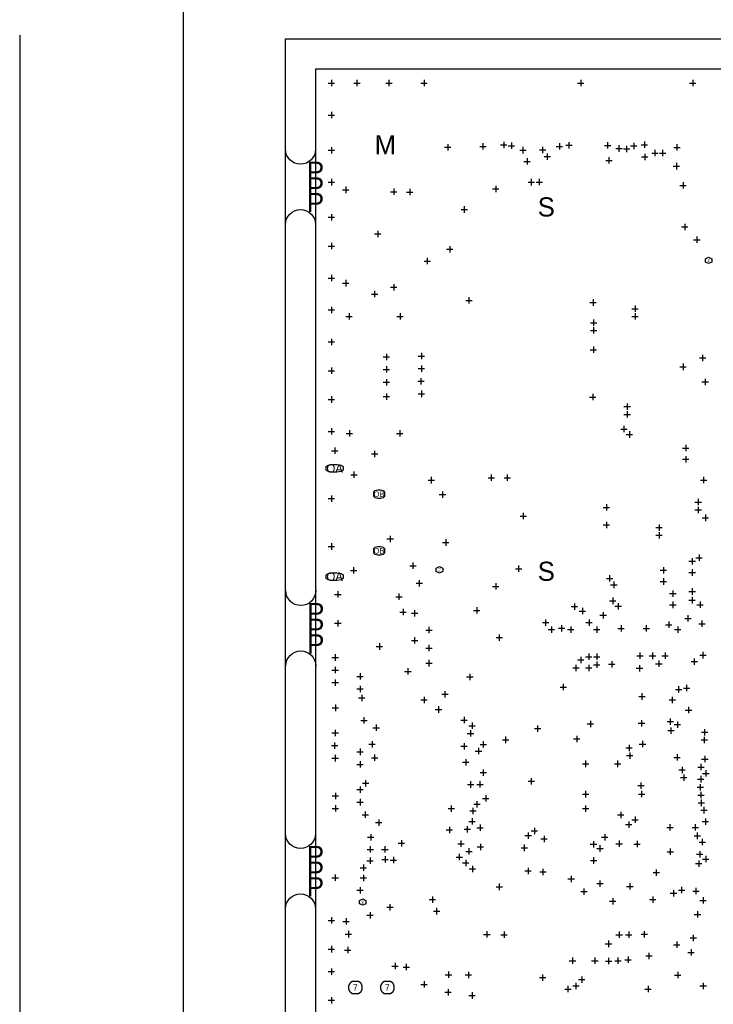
# Model space of a CAD drawing. Extents: x -182 to 377, y -108 to 324.
# Tile 4 of 8: x -23 to 32, y 31 to 109. Entities that reach past the tile are written whole.
import ezdxf
from ezdxf.enums import TextEntityAlignment as Align

# ---------------------------------------------------------------- set-up
doc = ezdxf.new("R2010")
doc.units = 0
for name, color, linetype in [('BG_DIMENSION', 8, 'CONTINUOUS'), ('BG_OUTLINE', 9, 'CONTINUOUS'), ('BG_OUTLINE_PANEL', 6, 'CONTINUOUS'), ('MA_NCLEGEND-1-6', 12, 'CONTINUOUS')]:
    doc.layers.add(name, color=color, linetype=linetype)

# ---------------------------------------------------------------- blocks, each defined once
blk = doc.blocks.new('FIGURE_CROSS')
for points in [[(-0.5, 0), (0.5, 0)], [(0, 0.5), (0, -0.5)]]:
    blk.add_lwpolyline(points)
blk = doc.blocks.new('FIGURE_HEX')
blk.add_lwpolyline([(-0.5, 0), (-0.25, 0.5), (0.25, 0.5), (0.5, 0), (0.25, -0.5), (-0.25, -0.5)], close=True)
blk = doc.blocks.new('FIGURE_OBLONG')
blk.add_lwpolyline([(-0.5, -0.125), (-0.5, 0.125), (-0.416, 0.375), (-0.25, 0.5), (0.25, 0.5), (0.416, 0.375), (0.5, 0.125), (0.5, -0.125), (0.416, -0.375), (0.25, -0.5), (-0.25, -0.5), (-0.416, -0.375)], close=True)

msp = doc.modelspace()

# ---------------------------------------------------------------- linework, layer by layer
at = {"layer": 'BG_DIMENSION'}
msp.add_lwpolyline([(-23.495, 107.68965), (-23.495, 0.1778)], dxfattribs=at)
at = {"layer": 'BG_OUTLINE'}
for points in [[(5.9944, 112.754664), (-2.3876, 112.754664), (-2.3876, 220.1418), (-10.5156, 220.1418), (-10.5156, 0.1778), (-2.37998, 0.1778), (-2.37998, 107.4166), (122.428, 107.4166), (122.387614, -0.0254), (130.515614, -0.0254), (130.515614, 220.160088), (122.387614, 220.160088), (122.428, 112.754664)], [(0, 0), (120.000014, 0), (120.000014, 105.000044), (0, 105.000044)]]:
    msp.add_lwpolyline(points, close=True, dxfattribs=at)
at = {"layer": 'BG_OUTLINE_PANEL'}
for points in [[(0.00762, 98.631756, -1), (-2.37998, 98.631756)], [(-2.37998, 92.637356, -1), (0.00762, 92.637356)], [(0.03302, 63.554356, -1), (-2.35458, 63.554356)], [(-2.35458, 57.559956, -1), (0.03302, 57.559956)], [(0.00762, 44.250356, -1), (-2.37998, 44.250356)], [(-2.37998, 38.255956, -1), (0.00762, 38.255956)]]:
    msp.add_lwpolyline(points, format="xyb", dxfattribs=at)

# ---------------------------------------------------------------- block references
at = {"layer": 'MA_NCLEGEND-1-6'}
for name, p, xscale, yscale in [('FIGURE_CROSS', (1.27, 103.886), 0.508, 0.508), ('FIGURE_CROSS', (3.302, 103.886), 0.508, 0.508), ('FIGURE_CROSS', (5.842, 103.886), 0.508, 0.508), ('FIGURE_CROSS', (8.636, 103.886), 0.508, 0.508), ('FIGURE_CROSS', (21.082, 103.886), 0.508, 0.508), ('FIGURE_CROSS', (29.972, 103.886), 0.508, 0.508), ('FIGURE_CROSS', (1.27, 101.346), 0.508, 0.508), ('FIGURE_CROSS', (1.27, 98.552), 0.508, 0.508), ('FIGURE_CROSS', (10.5156, 98.7806), 0.508, 0.508), ('FIGURE_CROSS', (13.3096, 98.8568), 0.508, 0.508), ('FIGURE_CROSS', (14.9606, 98.9711), 0.508, 0.508), ('FIGURE_CROSS', (15.5702, 98.9076), 0.508, 0.508), ('FIGURE_CROSS', (16.4846, 98.555556), 0.508, 0.508), ('FIGURE_CROSS', (18.045176, 98.5774), 0.508, 0.508), ('FIGURE_CROSS', (19.3802, 98.8568), 0.508, 0.508), ('FIGURE_CROSS', (20.1422, 98.9457), 0.508, 0.508), ('FIGURE_CROSS', (23.2156, 98.933), 0.508, 0.508), ('FIGURE_CROSS', (24.113744, 98.689414), 0.508, 0.508), ('FIGURE_CROSS', (24.72309, 98.6536), 0.508, 0.508), ('FIGURE_CROSS', (25.286208, 98.887788), 0.508, 0.508), ('FIGURE_CROSS', (26.1366, 98.9838), 0.508, 0.508), ('FIGURE_CROSS', (28.723082, 98.776282), 0.508, 0.508), ('FIGURE_CROSS', (16.8148, 97.663), 0.508, 0.508), ('FIGURE_CROSS', (18.415, 98.044), 0.508, 0.508), ('FIGURE_CROSS', (23.31466, 97.7392), 0.508, 0.508), ('FIGURE_CROSS', (26.162, 98.0186), 0.508, 0.508), ('FIGURE_CROSS', (26.9748, 98.3234), 0.508, 0.508), ('FIGURE_CROSS', (27.5844, 98.3234), 0.508, 0.508), ('FIGURE_CROSS', (28.6766, 97.282), 0.508, 0.508), ('FIGURE_CROSS', (1.27, 96.012), 0.508, 0.508), ('FIGURE_CROSS', (17.145, 96.012), 0.508, 0.508), ('FIGURE_CROSS', (17.78, 96.018096), 0.508, 0.508), ('FIGURE_CROSS', (2.413, 95.4024), 0.508, 0.508), ('FIGURE_CROSS', (6.223, 95.25), 0.508, 0.508), ('FIGURE_CROSS', (7.493, 95.2246), 0.508, 0.508), ('FIGURE_CROSS', (14.3256, 95.4786), 0.508, 0.508), ('FIGURE_CROSS', (29.21, 95.758), 0.508, 0.508), ('FIGURE_CROSS', (11.8237, 93.8403), 0.508, 0.508), ('FIGURE_CROSS', (1.27, 93.218), 0.508, 0.508), ('FIGURE_CROSS', (29.337, 92.456), 0.508, 0.508), ('FIGURE_CROSS', (4.953, 91.8972), 0.508, 0.508), ('FIGURE_CROSS', (30.3022, 91.44), 0.508, 0.508), ('FIGURE_CROSS', (1.27, 90.932), 0.508, 0.508), ('FIGURE_CROSS', (10.668, 90.678), 0.508, 0.508), ('FIGURE_CROSS', (8.89, 89.744042), 0.508, 0.508), ('FIGURE_CROSS', (1.27, 88.392), 0.508, 0.508), ('FIGURE_CROSS', (2.413, 87.9856), 0.508, 0.508), ('FIGURE_CROSS', (6.223, 87.6554), 0.508, 0.508), ('FIGURE_CROSS', (4.704334, 87.116666), 0.508, 0.508), ('FIGURE_CROSS', (12.192, 86.614), 0.508, 0.508), ('FIGURE_CROSS', (1.27, 85.852), 0.508, 0.508), ('FIGURE_CROSS', (22.0599, 86.4489), 0.508, 0.508), ('FIGURE_CROSS', (25.4, 85.9536), 0.508, 0.508), ('FIGURE_CROSS', (2.670302, 85.340698), 0.508, 0.508), ('FIGURE_CROSS', (6.727698, 85.340698), 0.508, 0.508), ('FIGURE_CROSS', (25.4, 85.344), 0.508, 0.508), ('FIGURE_CROSS', (22.098, 84.836), 0.508, 0.508), ('FIGURE_CROSS', (22.098, 84.2264), 0.508, 0.508), ('FIGURE_CROSS', (1.27, 83.312), 0.508, 0.508), ('FIGURE_CROSS', (5.6388, 82.1182), 0.508, 0.508), ('FIGURE_CROSS', (8.419846, 82.190844), 0.508, 0.508), ('FIGURE_CROSS', (22.0853, 82.6897), 0.508, 0.508), ('FIGURE_CROSS', (30.7594, 82.042), 0.508, 0.508), ('FIGURE_CROSS', (8.419846, 81.190846), 0.508, 0.508), ('FIGURE_CROSS', (29.21, 81.335118), 0.508, 0.508), ('FIGURE_CROSS', (1.27, 81.026), 0.508, 0.508), ('FIGURE_CROSS', (5.639308, 81.128108), 0.508, 0.508), ('FIGURE_CROSS', (5.639308, 80.112108), 0.508, 0.508), ('FIGURE_CROSS', (8.382, 80.190594), 0.508, 0.508), ('FIGURE_CROSS', (30.964378, 80.135222), 0.508, 0.508), ('FIGURE_CROSS', (5.639308, 78.969108), 0.508, 0.508), ('FIGURE_CROSS', (8.419846, 79.190596), 0.508, 0.508), ('FIGURE_CROSS', (22.0345, 78.9305), 0.508, 0.508), ('FIGURE_CROSS', (1.27, 78.74), 0.508, 0.508), ('FIGURE_CROSS', (24.765, 78.169516), 0.508, 0.508), ('FIGURE_CROSS', (24.765762, 77.559154), 0.508, 0.508), ('FIGURE_CROSS', (1.27, 76.2), 0.508, 0.508), ('FIGURE_CROSS', (2.699258, 76.040742), 0.508, 0.508), ('FIGURE_CROSS', (6.698742, 76.040742), 0.508, 0.508), ('FIGURE_CROSS', (24.510492, 76.386182), 0.508, 0.508), ('FIGURE_CROSS', (24.9428, 75.95616), 0.508, 0.508), ('FIGURE_CROSS', (29.418026, 74.88047), 0.508, 0.508), ('FIGURE_CROSS', (1.529842, 74.670158), 0.508, 0.508), ('FIGURE_CROSS', (4.704334, 74.416666), 0.508, 0.508), ('FIGURE_CROSS', (29.418026, 73.989692), 0.508, 0.508), ('FIGURE_CROSS', (3.05816, 72.76084), 0.508, 0.508), ('FIGURE_CROSS', (9.2075, 72.3265), 0.508, 0.508), ('FIGURE_CROSS', (13.97, 72.517), 0.508, 0.508), ('FIGURE_CROSS', (15.24, 72.517), 0.508, 0.508), ('FIGURE_CROSS', (30.839664, 72.335136), 0.508, 0.508), ('FIGURE_CROSS', (10.0965, 71.1835), 0.508, 0.508), ('FIGURE_CROSS', (1.27, 70.866), 0.508, 0.508), ('FIGURE_CROSS', (30.407864, 70.592188), 0.508, 0.508), ('FIGURE_CROSS', (16.51, 69.469), 0.508, 0.508), ('FIGURE_CROSS', (23.114, 70.1675), 0.508, 0.508), ('FIGURE_CROSS', (30.407864, 69.957188), 0.508, 0.508), ('FIGURE_CROSS', (23.114, 68.7705), 0.508, 0.508), ('FIGURE_CROSS', (30.988, 69.335142), 0.508, 0.508), ('FIGURE_CROSS', (27.305, 68.5546), 0.508, 0.508), ('FIGURE_CROSS', (27.305, 67.945), 0.508, 0.508), ('FIGURE_CROSS', (1.27, 67.056), 0.508, 0.508), ('FIGURE_CROSS', (5.939028, 67.661028), 0.508, 0.508), ('FIGURE_CROSS', (10.3505, 67.3735), 0.508, 0.508), ('FIGURE_CROSS', (7.747, 65.532), 0.508, 0.508), ('FIGURE_CROSS', (29.929074, 65.880742), 0.508, 0.508), ('FIGURE_CROSS', (30.48, 66.167), 0.508, 0.508), ('FIGURE_CROSS', (3.03784, 65.16116), 0.508, 0.508), ('FIGURE_CROSS', (16.1417, 65.2907), 0.508, 0.508), ('FIGURE_CROSS', (27.650694, 65.164716), 0.508, 0.508), ('FIGURE_CROSS', (29.929074, 64.989964), 0.508, 0.508), ('FIGURE_CROSS', (8.255, 64.135), 0.508, 0.508), ('FIGURE_CROSS', (23.368, 64.516), 0.508, 0.508), ('FIGURE_CROSS', (23.706328, 64.008762), 0.508, 0.508), ('FIGURE_CROSS', (27.650694, 64.273938), 0.508, 0.508), ('FIGURE_CROSS', (1.778, 63.246), 0.508, 0.508), ('FIGURE_CROSS', (14.3256, 63.881), 0.508, 0.508), ('FIGURE_CROSS', (28.3972, 63.310262), 0.508, 0.508), ('FIGURE_CROSS', (29.929074, 63.480696), 0.508, 0.508), ('FIGURE_CROSS', (6.628892, 63.06439), 0.508, 0.508), ('FIGURE_CROSS', (23.622, 62.738), 0.508, 0.508), ('FIGURE_CROSS', (28.3972, 62.419484), 0.508, 0.508), ('FIGURE_CROSS', (29.9212, 62.7888), 0.508, 0.508), ('FIGURE_CROSS', (30.55874, 62.426596), 0.508, 0.508), ('FIGURE_CROSS', (6.9596, 61.849), 0.508, 0.508), ('FIGURE_CROSS', (7.874, 61.7474), 0.508, 0.508), ('FIGURE_CROSS', (12.81176, 61.976), 0.508, 0.508), ('FIGURE_CROSS', (20.574, 62.2808), 0.508, 0.508), ('FIGURE_CROSS', (21.209, 61.9252), 0.508, 0.508), ('FIGURE_CROSS', (22.86, 61.595), 0.508, 0.508), ('FIGURE_CROSS', (24.053292, 62.306708), 0.508, 0.508), ('FIGURE_CROSS', (1.778, 60.96), 0.508, 0.508), ('FIGURE_CROSS', (18.281904, 61.0108), 0.508, 0.508), ('FIGURE_CROSS', (21.73859, 61.0108), 0.508, 0.508), ('FIGURE_CROSS', (28.067, 60.833), 0.508, 0.508), ('FIGURE_CROSS', (29.591, 61.341), 0.508, 0.508), ('FIGURE_CROSS', (30.710632, 60.91809), 0.508, 0.508), ('FIGURE_CROSS', (9.017, 60.417202), 0.508, 0.508), ('FIGURE_CROSS', (18.7452, 60.452), 0.508, 0.508), ('FIGURE_CROSS', (19.558, 60.5536), 0.508, 0.508), ('FIGURE_CROSS', (20.2819, 60.452), 0.508, 0.508), ('FIGURE_CROSS', (22.352, 60.451492), 0.508, 0.508), ('FIGURE_CROSS', (24.281892, 60.5409), 0.508, 0.508), ('FIGURE_CROSS', (26.281888, 60.5409), 0.508, 0.508), ('FIGURE_CROSS', (28.78201, 60.452), 0.508, 0.508), ('FIGURE_CROSS', (7.874, 59.5884), 0.508, 0.508), ('FIGURE_CROSS', (14.605, 59.817), 0.508, 0.508), ('FIGURE_CROSS', (5.08, 59.1058), 0.508, 0.508), ('FIGURE_CROSS', (9.017, 58.979308), 0.508, 0.508), ('FIGURE_CROSS', (1.567688, 58.235088), 0.508, 0.508), ('FIGURE_CROSS', (9.017, 57.785), 0.508, 0.508), ('FIGURE_CROSS', (21.082, 58.039), 0.508, 0.508), ('FIGURE_CROSS', (21.717, 58.293), 0.508, 0.508), ('FIGURE_CROSS', (22.352, 58.293), 0.508, 0.508), ('FIGURE_CROSS', (22.352, 57.658), 0.508, 0.508), ('FIGURE_CROSS', (23.541228, 57.70118), 0.508, 0.508), ('FIGURE_CROSS', (25.782016, 58.3692), 0.508, 0.508), ('FIGURE_CROSS', (26.782014, 58.367422), 0.508, 0.508), ('FIGURE_CROSS', (27.281886, 57.7342), 0.508, 0.508), ('FIGURE_CROSS', (27.782012, 58.3692), 0.508, 0.508), ('FIGURE_CROSS', (30.099, 57.912), 0.508, 0.508), ('FIGURE_CROSS', (30.782006, 58.42), 0.508, 0.508), ('FIGURE_CROSS', (1.567688, 57.23509), 0.508, 0.508), ('FIGURE_CROSS', (7.340092, 57.129426), 0.508, 0.508), ('FIGURE_CROSS', (20.701, 57.404), 0.508, 0.508), ('FIGURE_CROSS', (21.717, 57.404), 0.508, 0.508), ('FIGURE_CROSS', (25.748996, 57.3786), 0.508, 0.508), ('FIGURE_CROSS', (1.567688, 56.235092), 0.508, 0.508), ('FIGURE_CROSS', (3.547364, 56.734964), 0.508, 0.508), ('FIGURE_CROSS', (12.2682, 56.6928), 0.508, 0.508), ('FIGURE_CROSS', (3.547364, 55.734966), 0.508, 0.508), ('FIGURE_CROSS', (10.287, 55.31485), 0.508, 0.508), ('FIGURE_CROSS', (19.685, 55.88), 0.508, 0.508), ('FIGURE_CROSS', (28.8544, 55.7022), 0.508, 0.508), ('FIGURE_CROSS', (29.4894, 55.8038), 0.508, 0.508), ('FIGURE_CROSS', (3.683, 55.0164), 0.508, 0.508), ('FIGURE_CROSS', (8.636, 54.864), 0.508, 0.508), ('FIGURE_CROSS', (25.941528, 55.135272), 0.508, 0.508), ('FIGURE_CROSS', (28.3464, 54.864), 0.508, 0.508), ('FIGURE_CROSS', (1.58496, 54.235096), 0.508, 0.508), ('FIGURE_CROSS', (9.779, 54.102), 0.508, 0.508), ('FIGURE_CROSS', (29.6418, 54.0512), 0.508, 0.508), ('FIGURE_CROSS', (3.857498, 53.235098), 0.508, 0.508), ('FIGURE_CROSS', (11.811, 53.2638), 0.508, 0.508), ('FIGURE_CROSS', (21.844, 52.959), 0.508, 0.508), ('FIGURE_CROSS', (25.908, 53.0098), 0.508, 0.508), ('FIGURE_CROSS', (28.194, 53.135784), 0.508, 0.508), ('FIGURE_CROSS', (1.567688, 52.2351), 0.508, 0.508), ('FIGURE_CROSS', (4.826, 52.6542), 0.508, 0.508), ('FIGURE_CROSS', (12.319, 52.197), 0.508, 0.508), ('FIGURE_CROSS', (12.446, 52.8066), 0.508, 0.508), ('FIGURE_CROSS', (17.653, 52.578), 0.508, 0.508), ('FIGURE_CROSS', (28.2448, 52.4256), 0.508, 0.508), ('FIGURE_CROSS', (28.758388, 52.904644), 0.508, 0.508), ('FIGURE_CROSS', (30.913578, 52.29479), 0.508, 0.508), ('FIGURE_CROSS', (15.113, 51.689), 0.508, 0.508), ('FIGURE_CROSS', (20.758658, 51.7652), 0.508, 0.508), ('FIGURE_CROSS', (30.893004, 51.685444), 0.508, 0.508), ('FIGURE_CROSS', (1.527556, 51.235102), 0.508, 0.508), ('FIGURE_CROSS', (3.547364, 50.734976), 0.508, 0.508), ('FIGURE_CROSS', (4.4958, 51.3334), 0.508, 0.508), ('FIGURE_CROSS', (11.811, 51.181), 0.508, 0.508), ('FIGURE_CROSS', (12.954, 50.8), 0.508, 0.508), ('FIGURE_CROSS', (13.335, 51.330606), 0.508, 0.508), ('FIGURE_CROSS', (24.914098, 51.048412), 0.508, 0.508), ('FIGURE_CROSS', (25.9842, 51.3588), 0.508, 0.508), ('FIGURE_CROSS', (1.567688, 50.235104), 0.508, 0.508), ('FIGURE_CROSS', (4.699, 50.2666), 0.508, 0.508), ('FIGURE_CROSS', (11.938, 49.911), 0.508, 0.508), ('FIGURE_CROSS', (24.9682, 50.441098), 0.508, 0.508), ('FIGURE_CROSS', (28.7274, 50.292), 0.508, 0.508), ('FIGURE_CROSS', (30.9372, 50.165), 0.508, 0.508), ('FIGURE_CROSS', (3.547364, 49.734978), 0.508, 0.508), ('FIGURE_CROSS', (13.339572, 49.082198), 0.508, 0.508), ('FIGURE_CROSS', (21.463, 49.784), 0.508, 0.508), ('FIGURE_CROSS', (24.003, 49.784), 0.508, 0.508), ('FIGURE_CROSS', (29.1338, 49.3014), 0.508, 0.508), ('FIGURE_CROSS', (30.6324, 49.53), 0.508, 0.508), ('FIGURE_CROSS', (17.145, 48.400208), 0.508, 0.508), ('FIGURE_CROSS', (29.2608, 48.6918), 0.508, 0.508), ('FIGURE_CROSS', (30.607, 48.5648), 0.508, 0.508), ('FIGURE_CROSS', (31.018226, 49.022), 0.508, 0.508), ('FIGURE_CROSS', (3.547364, 47.734982), 0.508, 0.508), ('FIGURE_CROSS', (3.9878, 48.235108), 0.508, 0.508), ('FIGURE_CROSS', (12.324842, 48.138842), 0.508, 0.508), ('FIGURE_CROSS', (13.072364, 48.143922), 0.508, 0.508), ('FIGURE_CROSS', (25.865328, 48.048672), 0.508, 0.508), ('FIGURE_CROSS', (30.569408, 47.916592), 0.508, 0.508), ('FIGURE_CROSS', (1.58496, 47.23511), 0.508, 0.508), ('FIGURE_CROSS', (3.547364, 46.734984), 0.508, 0.508), ('FIGURE_CROSS', (13.527786, 47.030386), 0.508, 0.508), ('FIGURE_CROSS', (21.463, 47.371), 0.508, 0.508), ('FIGURE_CROSS', (25.913842, 47.376842), 0.508, 0.508), ('FIGURE_CROSS', (30.6324, 47.2948), 0.508, 0.508), ('FIGURE_CROSS', (1.58496, 46.235112), 0.508, 0.508), ('FIGURE_CROSS', (10.795, 46.228), 0.508, 0.508), ('FIGURE_CROSS', (12.511024, 46.039024), 0.508, 0.508), ('FIGURE_CROSS', (12.827, 46.573186), 0.508, 0.508), ('FIGURE_CROSS', (21.463, 46.228), 0.508, 0.508), ('FIGURE_CROSS', (30.6578, 46.6852), 0.508, 0.508), ('FIGURE_CROSS', (30.861, 46.101), 0.508, 0.508), ('FIGURE_CROSS', (3.9624, 45.734986), 0.508, 0.508), ('FIGURE_CROSS', (12.446, 45.212), 0.508, 0.508), ('FIGURE_CROSS', (24.257, 45.72), 0.508, 0.508), ('FIGURE_CROSS', (25.4, 45.339), 0.508, 0.508), ('FIGURE_CROSS', (30.983428, 45.1866), 0.508, 0.508), ('FIGURE_CROSS', (5.0292, 45.1104), 0.508, 0.508), ('FIGURE_CROSS', (10.6426, 44.5262), 0.508, 0.508), ('FIGURE_CROSS', (12.065, 44.577), 0.508, 0.508), ('FIGURE_CROSS', (13.081, 44.704), 0.508, 0.508), ('FIGURE_CROSS', (17.399, 44.45), 0.508, 0.508), ('FIGURE_CROSS', (24.892, 44.958), 0.508, 0.508), ('FIGURE_CROSS', (28.1686, 44.7294), 0.508, 0.508), ('FIGURE_CROSS', (30.178248, 44.7294), 0.508, 0.508), ('FIGURE_CROSS', (4.3942, 43.942), 0.508, 0.508), ('FIGURE_CROSS', (16.903954, 44.081954), 0.508, 0.508), ('FIGURE_CROSS', (18.161, 43.815), 0.508, 0.508), ('FIGURE_CROSS', (22.987, 43.942), 0.508, 0.508), ('FIGURE_CROSS', (30.338522, 44.060872), 0.508, 0.508), ('FIGURE_CROSS', (4.352544, 42.980102), 0.508, 0.508), ('FIGURE_CROSS', (5.5118, 42.9768), 0.508, 0.508), ('FIGURE_CROSS', (6.8326, 43.464734), 0.508, 0.508), ('FIGURE_CROSS', (11.557, 43.434), 0.508, 0.508), ('FIGURE_CROSS', (12.192, 42.8244), 0.508, 0.508), ('FIGURE_CROSS', (13.1064, 43.18), 0.508, 0.508), ('FIGURE_CROSS', (16.587216, 43.106594), 0.508, 0.508), ('FIGURE_CROSS', (22.093174, 43.395138), 0.508, 0.508), ('FIGURE_CROSS', (22.606, 43.053), 0.508, 0.508), ('FIGURE_CROSS', (24.13, 43.434), 0.508, 0.508), ('FIGURE_CROSS', (25.5524, 43.4086), 0.508, 0.508), ('FIGURE_CROSS', (28.194, 42.799), 0.508, 0.508), ('FIGURE_CROSS', (30.734, 43.561), 0.508, 0.508), ('FIGURE_CROSS', (4.34086, 42.078402), 0.508, 0.508), ('FIGURE_CROSS', (5.537708, 42.188892), 0.508, 0.508), ('FIGURE_CROSS', (6.1976, 42.1386), 0.508, 0.508), ('FIGURE_CROSS', (11.43, 42.3672), 0.508, 0.508), ('FIGURE_CROSS', (22.098, 42.1005), 0.508, 0.508), ('FIGURE_CROSS', (30.5308, 42.5958), 0.508, 0.508), ('FIGURE_CROSS', (31.0134, 42.2148), 0.508, 0.508), ('FIGURE_CROSS', (3.81, 41.529), 0.508, 0.508), ('FIGURE_CROSS', (11.938, 41.91), 0.508, 0.508), ('FIGURE_CROSS', (12.4714, 41.4274), 0.508, 0.508), ('FIGURE_CROSS', (16.891, 41.275), 0.508, 0.508), ('FIGURE_CROSS', (30.45206, 41.850056), 0.508, 0.508), ('FIGURE_CROSS', (1.567688, 40.734996), 0.508, 0.508), ('FIGURE_CROSS', (3.81, 40.7162), 0.508, 0.508), ('FIGURE_CROSS', (18.075402, 41.189402), 0.508, 0.508), ('FIGURE_CROSS', (20.32, 40.64), 0.508, 0.508), ('FIGURE_CROSS', (27.0764, 41.143428), 0.508, 0.508), ('FIGURE_CROSS', (3.547364, 39.734998), 0.508, 0.508), ('FIGURE_CROSS', (14.605, 40.005), 0.508, 0.508), ('FIGURE_CROSS', (22.606, 40.259), 0.508, 0.508), ('FIGURE_CROSS', (24.979884, 40.044116), 0.508, 0.508), ('FIGURE_CROSS', (29.088842, 39.745158), 0.508, 0.508), ('FIGURE_CROSS', (30.226, 39.665656), 0.508, 0.508), ('FIGURE_CROSS', (9.2964, 38.989), 0.508, 0.508), ('FIGURE_CROSS', (21.336, 39.624), 0.508, 0.508), ('FIGURE_CROSS', (26.797, 38.989), 0.508, 0.508), ('FIGURE_CROSS', (28.448, 39.497), 0.508, 0.508), ('FIGURE_CROSS', (30.799024, 38.923976), 0.508, 0.508), ('FIGURE_CROSS', (5.9182, 38.3794), 0.508, 0.508), ('FIGURE_CROSS', (23.622, 38.862), 0.508, 0.508), ('FIGURE_CROSS', (1.27, 37.338), 0.508, 0.508), ('FIGURE_CROSS', (4.3434, 37.7444), 0.508, 0.508), ('FIGURE_CROSS', (9.6266, 38.0746), 0.508, 0.508), ('FIGURE_CROSS', (30.353, 37.813488), 0.508, 0.508), ('FIGURE_CROSS', (2.4384, 37.2618), 0.508, 0.508), ('FIGURE_CROSS', (2.6162, 36.2458), 0.508, 0.508), ('FIGURE_CROSS', (13.615924, 36.221924), 0.508, 0.508), ('FIGURE_CROSS', (14.986, 36.195), 0.508, 0.508), ('FIGURE_CROSS', (24.13, 36.195), 0.508, 0.508), ('FIGURE_CROSS', (24.892, 36.195), 0.508, 0.508), ('FIGURE_CROSS', (26.123392, 36.233608), 0.508, 0.508), ('FIGURE_CROSS', (30.0228, 35.941), 0.508, 0.508), ('FIGURE_CROSS', (1.27, 35.052), 0.508, 0.508), ('FIGURE_CROSS', (2.5654, 34.9758), 0.508, 0.508), ('FIGURE_CROSS', (23.286466, 35.47745), 0.508, 0.508), ('FIGURE_CROSS', (28.702, 35.4076), 0.508, 0.508), ('FIGURE_CROSS', (24.8412, 34.2138), 0.508, 0.508), ('FIGURE_CROSS', (26.4922, 34.5186), 0.508, 0.508), ('FIGURE_CROSS', (29.845, 34.798), 0.508, 0.508), ('FIGURE_CROSS', (6.3246, 33.7058), 0.508, 0.508), ('FIGURE_CROSS', (7.214108, 33.630108), 0.508, 0.508), ('FIGURE_CROSS', (20.4216, 34.13633), 0.508, 0.508), ('FIGURE_CROSS', (22.198076, 34.136076), 0.508, 0.508), ('FIGURE_CROSS', (23.2918, 34.1122), 0.508, 0.508), ('FIGURE_CROSS', (24.0284, 34.1376), 0.508, 0.508), ('FIGURE_CROSS', (1.27, 33.274), 0.508, 0.508), ('FIGURE_CROSS', (10.57402, 33.02), 0.508, 0.508), ('FIGURE_CROSS', (12.153646, 33.007554), 0.508, 0.508), ('FIGURE_CROSS', (18.048986, 32.790892), 0.508, 0.508), ('FIGURE_CROSS', (21.1582, 32.639), 0.508, 0.508), ('FIGURE_CROSS', (28.783788, 32.993076), 0.508, 0.508), ('FIGURE_OBLONG', (3.175, 32.004), 1.016, 1.016), ('FIGURE_OBLONG', (5.715, 32.004), 1.016, 1.016), ('FIGURE_CROSS', (8.636, 32.258), 0.508, 0.508), ('FIGURE_CROSS', (20.066, 31.877), 0.508, 0.508), ('FIGURE_CROSS', (20.701, 32.131), 0.508, 0.508), ('FIGURE_CROSS', (26.424382, 31.877), 0.508, 0.508), ('FIGURE_CROSS', (30.806136, 32.135064), 0.508, 0.508), ('FIGURE_CROSS', (10.541, 31.623), 0.508, 0.508), ('FIGURE_CROSS', (12.446, 31.369), 0.508, 0.508), ('FIGURE_CROSS', (1.27, 30.988), 0.508, 0.508)]:
    msp.add_blockref(name, p, dxfattribs=dict(at, xscale=xscale, yscale=yscale))
for name, p, xscale, yscale, rotation in [('FIGURE_HEX', (31.242, 89.789), 0.508, 0.508, 90), ('FIGURE_OBLONG', (1.529842, 73.260966), 0.599948, 1.35001, 90), ('FIGURE_OBLONG', (5.054854, 71.210932), 0.70104, 0.8509, 270), ('FIGURE_OBLONG', (5.054854, 66.711068), 0.70104, 0.8509, 270), ('FIGURE_OBLONG', (1.529842, 64.661034), 0.599948, 1.35001, 270), ('FIGURE_HEX', (9.8552, 65.2018), 0.508, 0.508, 90), ('FIGURE_HEX', (3.7592, 38.794436), 0.508, 0.508, 90)]:
    msp.add_blockref(name, p, dxfattribs=dict(at, xscale=xscale, yscale=yscale, rotation=rotation))

# ---------------------------------------------------------------- texts
for s, height, p in [('M', 1.524, (5.552694, 98.979482)), ('P', 1.524, (0.00762, 96.879156)), ('P', 1.524, (0.00762, 95.634556)), ('P', 1.524, (0.00762, 94.389956)), ('S', 1.524, (18.3388, 94.0435)), ('2', 0.254, (31.242, 89.789)), ('OA', 0.675005, (1.529842, 73.260966)), ('OB', 0.42545, (5.054854, 71.210932)), ('OB', 0.42545, (5.054854, 66.711068)), ('S', 1.524, (18.3388, 65.0875)), ('OA', 0.675005, (1.529842, 64.661034)), ('2', 0.254, (9.8552, 65.2018)), ('P', 1.524, (0.03302, 61.801756)), ('P', 1.524, (0.03302, 60.557156)), ('P', 1.524, (0.03302, 59.312556)), ('P', 1.524, (0.00762, 42.497756)), ('P', 1.524, (0.00762, 41.253156)), ('P', 1.524, (0.00762, 40.008556)), ('2', 0.254, (3.7592, 38.794436)), ('7', 0.508, (3.175, 32.004)), ('7', 0.508, (5.715, 32.004))]:
    msp.add_text(s, height=height, dxfattribs=at).set_placement(p, align=Align.MIDDLE_CENTER)

doc.saveas('drawing.dxf')
